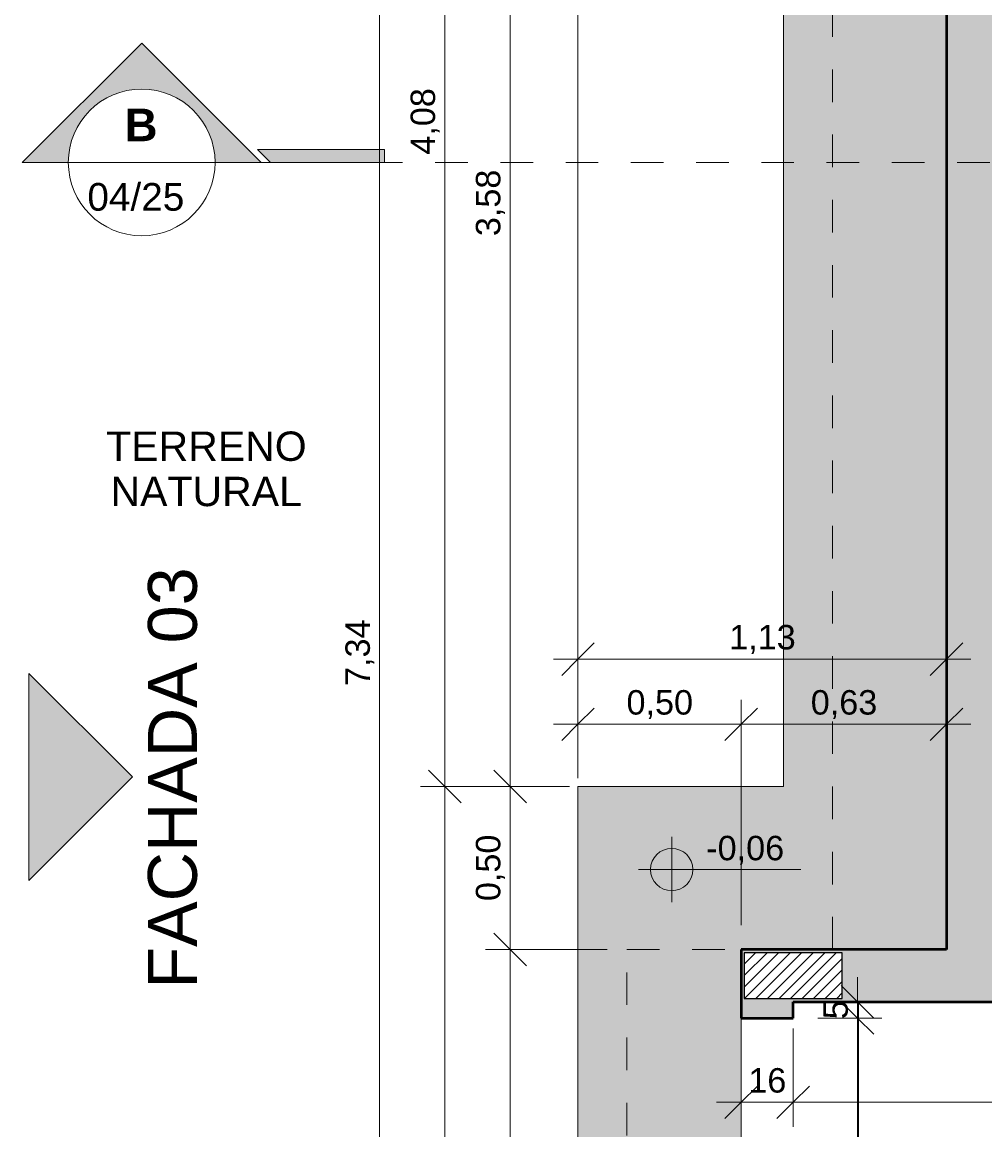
# Model space of a CAD drawing. Header units: metres. Extents: x -10.5 to 2.8, y -19.7 to -9.5.
# Tile 11 of 32: x -10.5 to -7.6, y -15.9 to -12.5. Entities that reach past the tile are written whole.
import ezdxf

# ---------------------------------------------------------------- set-up
doc = ezdxf.new("R2010")
doc.units = ezdxf.units.M
doc.linetypes.add('Projeção', pattern=[0.003969, 0.002381, -0.001587])
doc.linetypes.add('Traço ponto', pattern=[0.015875, 0.00635, -0.004763, 0, -0.004763])
for name, color, linetype, lineweight in [('A-ANNO-DIMS', 7, 'Continuous', 9), ('A-ANNO-DIMS-50', 7, 'Continuous', 9), ('A-DETL-GENF', 7, 'Continuous', 5), ('A-FLOR', 7, 'Continuous', 5), ('A-FLOR-OVHD', 7, 'Projeção', 5), ('A-FLOR-PATT', 7, 'Continuous', 5), ('A-WALL-PATT', 7, 'Continuous', 5), ('G-ANNO-DIMS', 7, 'Continuous', 9), ('G-ANNO-SYMB', 7, 'Continuous', 9), ('G-ANNO-TEXT', 7, 'Continuous', 9), ('I-WALL', 7, 'Continuous', 5)]:
    doc.layers.add(name, color=color, linetype=linetype, lineweight=lineweight)
doc.layers.add('A-DETL', color=7, linetype='Continuous', lineweight=5, true_color=0x00a600)
doc.styles.add('Arial', font='arial.ttf', dxfattribs={"height": 0.15})
doc.styles.add('Arial_1', font='arial.ttf', dxfattribs={"height": 0.085})
doc.styles.add('Arial_3', font='arial.ttf', dxfattribs={"height": 0.075})
doc.styles.add('Arial_5', font='arial.ttf', dxfattribs={"height": 0.09})
doc.styles.add('Arial_B', font='arialbd.ttf', dxfattribs={"height": 0.1})
doc.dimstyles.new('Com_linha__ref__contínua__-_Cor_Vermelha_Arial_1_5mm', dxfattribs={"dimscale": 0.3048, "dimtxt": 0.076519, "dimasz": 0.328084, "dimexe": 0.246063, "dimexo": 0.246063, "dimgap": 0.024606, "dimtad": 1, "dimrnd": 0.01, "dimzin": 0, "dimdsep": 46, "dimtxsty": 'Arial_3', "dimblk1": 'OBLIQUE', "dimblk2": 'OBLIQUE', "dimsah": 1, "dimcen": 0.09, "dimdle": 0.246063, "dimazin": 0, "dimtfac": 1, "dimtdec": 4, "dimtix": 1, "dimtmove": 0, "dimatfit": 3, "dimfxl": 1, "dimtvp": 1, "dimtolj": 1, "dimtzin": 0, "dimarcsym": 2})
doc.dimstyles.new('Com_linha__ref__contínua__-_Cor_Vermelha_Arial_1_5mm_1', dxfattribs={"dimscale": 0.3048, "dimtxt": 0.076519, "dimasz": 0.328084, "dimexe": 0.246063, "dimexo": 0.246063, "dimgap": 0.024606, "dimtad": 1, "dimrnd": 0.01, "dimzin": 0, "dimdsep": 46, "dimtxsty": 'Arial_3', "dimblk1": 'OBLIQUE', "dimblk2": 'OBLIQUE', "dimsah": 1, "dimcen": 0.09, "dimdle": 0.246063, "dimazin": 0, "dimtfac": 1, "dimtdec": 4, "dimtix": 1, "dimtmove": 2, "dimatfit": 3, "dimfxl": 1, "dimtvp": 1, "dimtolj": 1, "dimtzin": 0, "dimarcsym": 2})
doc.dimstyles.new('Com_linha__ref__contínua__-_Cor_Vermelha_Arial_1_5mm_2', dxfattribs={"dimscale": 0.3048, "dimtxt": 0.076519, "dimasz": 0.328084, "dimexe": 0.246063, "dimexo": 0.246063, "dimgap": 0.024606, "dimtad": 1, "dimdec": 1, "dimlfac": 100, "dimrnd": 0.1, "dimdsep": 46, "dimtxsty": 'Arial_3', "dimblk1": 'OBLIQUE', "dimblk2": 'OBLIQUE', "dimsah": 1, "dimcen": 0.09, "dimdle": 0.246063, "dimazin": 0, "dimtfac": 1, "dimtdec": 4, "dimtix": 1, "dimtmove": 0, "dimatfit": 3, "dimfxl": 1, "dimtvp": 1, "dimtolj": 1, "dimtzin": 0, "dimarcsym": 2})

# ---------------------------------------------------------------- blocks, each defined once
blk = doc.blocks.new('Elevação - Seta preenchida e nome da vista-2600370-NIVEL TERREO')
at = {"layer": 'G-ANNO-SYMB'}
blk.add_hatch(color=256, dxfattribs=at).paths.add_polyline_path([(0.00635, 0), (-0.00635, 0), (0, 0.00635)])
for p, q in [((0, 0.00635), (-0.00635, 0)), ((0.00635, 0), (0, 0.00635)), ((-0.00635, 0), (0.00635, 0))]:
    blk.add_line(p, q, dxfattribs=at)
blk = doc.blocks.new('Corte - Extremidade superior do corte - Preenchido-319564-NIVEL TERREO')
at = {"layer": 'G-ANNO-SYMB'}
h = blk.add_hatch(color=256, dxfattribs=at)
edge = h.paths.add_edge_path()
edge.add_line((0.001328, 0), (-0.0015, 0))
edge.add_arc((-0.006, 0), 0.0045, 0, 180)
edge.add_line((-0.0105, 0), (-0.013328, 0))
edge.add_line((-0.013328, 0), (-0.006, 0.007328))
edge.add_line((-0.006, 0.007328), (0.001328, 0))
blk.add_hatch(color=256, dxfattribs=at).paths.add_polyline_path([(0.008894, 0), (0.001894, 0), (0.001094, 0.0008), (0.008894, 0.0008)])
at = {"layer": 'G-ANNO-SYMB', "lineweight": 18}
for p, q in [((-0.006, 0.007328), (-0.013328, 0)), ((-0.006, 0.007328), (-0.013328, 0)), ((-0.006, 0.007328), (0.001328, 0)), ((0.001328, 0), (-0.006, 0.007328)), ((0.008894, 0.0008), (0.001094, 0.0008)), ((0.001094, 0.0008), (0.001894, 0)), ((0.008894, 0), (0.008894, 0.0008)), ((-0.0015, 0), (0.001328, 0)), ((-0.0105, 0), (-0.013328, 0)), ((-0.013328, 0), (-0.0105, 0)), ((-0.0015, 0), (0.001328, 0)), ((0.001894, 0), (0.008894, 0))]:
    blk.add_line(p, q, dxfattribs=at)
for start, end in [(360, 180), (0, 180), (180, 360)]:
    blk.add_arc((-0.006, 0), 0.0045, start, end, dxfattribs=at)
blk = doc.blocks.new('Elevações de ponto - Cota de elevação - planta-402364-NIVEL TERREO')
at = {"layer": 'G-ANNO-DIMS'}
h = blk.add_hatch(color=256, dxfattribs=at)
edge = h.paths.add_edge_path()
edge.add_line((-0.002, 0.0013), (-0.002, 0))
edge.add_line((-0.002, 0), (-0.0033, 0))
edge.add_arc((-0.002, 0), 0.0013, 90, 180, ccw=False)
h = blk.add_hatch(color=256, dxfattribs=at)
edge = h.paths.add_edge_path()
edge.add_arc((-0.002, 0), 0.0013, -90, 0, ccw=False)
edge.add_line((-0.002, -0.0013), (-0.002, 0))
edge.add_line((-0.002, 0), (-0.0007, 0))
for p, q in [((-0.002, -0.002), (-0.002, 0.002)), ((-0.002, 0.0013), (-0.002, 0)), ((-0.00403, 0), (0.005929, 0)), ((-0.002, 0), (-0.0033, 0)), ((-0.002, -0.0013), (-0.002, 0)), ((-0.002, 0), (-0.0007, 0))]:
    blk.add_line(p, q, dxfattribs=at)
blk.add_circle((-0.002, 0), 0.0013, dxfattribs=at)
for start, end in [(360, 90), (180, 270)]:
    blk.add_arc((-0.002, 0), 0.0013, start, end, dxfattribs=at)
blk = doc.blocks.new('DIMBLOCK1-NIVEL TERREO')
at = {"layer": 'A-ANNO-DIMS-50', "color": 242, "true_color": 0xbd2b2e, "transparency": 16777216}
for p, q in [((-7.9765, -15.525), (-8.0265, -15.475)), ((-7.9765, -15.525), (-8.0986, -15.525)), ((-7.9765, -17.35), (-7.9765, -15.525)), ((-7.9765, -15.525), (-7.9265, -15.575)), ((-7.9765, -15.525), (-7.9015, -15.525)), ((-7.9765, -17.275), (-8.0265, -17.225)), ((-7.9765, -17.275), (-8.2166, -17.275)), ((-7.9765, -17.275), (-7.9265, -17.325)), ((-7.9765, -17.275), (-7.9015, -17.275))]:
    blk.add_line(p, q, dxfattribs=at)
at = {"layer": 'A-ANNO-DIMS-50', "color": 0, "transparency": 16777216, "insert": (-8.0813, -16.5013), "char_height": 0.075, "width": 0.242979, "attachment_point": 1, "rotation": 90, "line_spacing_factor": 0.941778, "style": 'Arial_3'}
blk.add_mtext('1,75', dxfattribs=at)
blk = doc.blocks.new('_Oblique')
at = {"color": 0, "linetype": 'ByBlock', "lineweight": -2}
blk.add_line((-0.5, -0.5), (0.5, 0.5), dxfattribs=at)
blk = doc.blocks.new('DIMBLOCK33-NIVEL TERREO')
at = {"layer": 'A-ANNO-DIMS-50', "color": 242, "true_color": 0xbd2b2e, "transparency": 16777216}
for p, q in [((-8.8336, -14.624), (-8.8336, -14.549)), ((-8.8336, -14.624), (-8.7836, -14.574)), ((-8.3336, -14.624), (-8.3336, -14.549)), ((-8.3336, -14.624), (-8.2836, -14.574)), ((-8.9086, -14.624), (-8.3336, -14.624)), ((-8.8336, -14.624), (-8.8836, -14.674)), ((-8.8336, -14.624), (-8.8336, -14.7889)), ((-8.3336, -14.624), (-8.3836, -14.674)), ((-8.3336, -14.624), (-8.3336, -15.24))]:
    blk.add_line(p, q, dxfattribs=at)
at = {"layer": 'A-ANNO-DIMS-50', "color": 0, "transparency": 16777216, "insert": (-8.6848, -14.5191), "char_height": 0.075, "width": 0.242979, "attachment_point": 1, "line_spacing_factor": 0.941778, "style": 'Arial_3'}
blk.add_mtext('0,50', dxfattribs=at)
blk = doc.blocks.new('DIMBLOCK34-NIVEL TERREO')
at = {"layer": 'A-ANNO-DIMS-50', "color": 242, "true_color": 0xbd2b2e, "transparency": 16777216}
for p, q in [((-8.3336, -14.624), (-8.3336, -14.549)), ((-8.3336, -14.624), (-8.2836, -14.574)), ((-7.7037, -14.624), (-7.7037, -14.549)), ((-7.7037, -14.624), (-7.6537, -14.574)), ((-8.3336, -14.624), (-8.3836, -14.674)), ((-8.3336, -14.624), (-7.6287, -14.624)), ((-8.3336, -14.624), (-8.3336, -15.24)), ((-7.7037, -14.624), (-7.7537, -14.674)), ((-7.7037, -14.624), (-7.7037, -14.6283))]:
    blk.add_line(p, q, dxfattribs=at)
at = {"layer": 'A-ANNO-DIMS-50', "color": 0, "transparency": 16777216, "insert": (-8.1199, -14.5191), "char_height": 0.075, "width": 0.242979, "attachment_point": 1, "line_spacing_factor": 0.941778, "style": 'Arial_3'}
blk.add_mtext('0,63', dxfattribs=at)
blk = doc.blocks.new('DIMBLOCK35-NIVEL TERREO')
at = {"layer": 'A-ANNO-DIMS-50', "color": 242, "true_color": 0xbd2b2e, "transparency": 16777216}
for p, q in [((-8.8336, -14.424), (-8.8336, -14.349)), ((-8.8336, -14.424), (-8.7836, -14.374)), ((-7.7037, -14.424), (-7.7037, -14.349)), ((-7.7037, -14.424), (-7.6537, -14.374)), ((-8.9086, -14.424), (-7.6287, -14.424)), ((-8.8336, -14.424), (-8.8836, -14.474)), ((-8.8336, -14.424), (-8.8336, -14.74)), ((-7.7037, -14.424), (-7.7537, -14.474)), ((-7.7037, -14.424), (-7.7037, -14.4283))]:
    blk.add_line(p, q, dxfattribs=at)
at = {"layer": 'A-ANNO-DIMS-50', "color": 0, "transparency": 16777216, "insert": (-8.3699, -14.3191), "char_height": 0.075, "width": 0.242979, "attachment_point": 1, "line_spacing_factor": 0.941778, "style": 'Arial_3'}
blk.add_mtext('1,13', dxfattribs=at)
blk = doc.blocks.new('DIMBLOCK36-NIVEL TERREO')
at = {"layer": 'A-ANNO-DIMS-50', "color": 242, "true_color": 0xbd2b2e, "transparency": 16777216}
for p, q in [((-9.0418, -15.315), (-9.0918, -15.265)), ((-9.0418, -15.315), (-9.1168, -15.315)), ((-9.0418, -18.15), (-9.0418, -15.315)), ((-9.0418, -15.315), (-8.9918, -15.365)), ((-9.0418, -15.315), (-8.7442, -15.315)), ((-9.0418, -18.075), (-9.0918, -18.025)), ((-9.0418, -18.075), (-9.1168, -18.075)), ((-9.0418, -18.075), (-8.9918, -18.125)), ((-9.0418, -18.075), (-8.9086, -18.075))]:
    blk.add_line(p, q, dxfattribs=at)
at = {"layer": 'A-ANNO-DIMS-50', "color": 0, "transparency": 16777216, "insert": (-9.1467, -16.7963), "char_height": 0.075, "width": 0.242979, "attachment_point": 1, "rotation": 90, "line_spacing_factor": 0.941778, "style": 'Arial_3'}
blk.add_mtext('2,76', dxfattribs=at)
blk = doc.blocks.new('DIMBLOCK37-NIVEL TERREO')
at = {"layer": 'A-ANNO-DIMS-50', "color": 242, "true_color": 0xbd2b2e, "transparency": 16777216}
for p, q in [((-9.0418, -15.315), (-9.0418, -14.74)), ((-9.0418, -14.815), (-9.0918, -14.765)), ((-9.0418, -14.815), (-9.1168, -14.815)), ((-9.0418, -14.815), (-8.9918, -14.865)), ((-9.0418, -14.815), (-8.9086, -14.815)), ((-9.0418, -15.315), (-9.0918, -15.265)), ((-9.0418, -15.315), (-9.1168, -15.315)), ((-9.0418, -15.315), (-8.9918, -15.365)), ((-9.0418, -15.315), (-8.7442, -15.315))]:
    blk.add_line(p, q, dxfattribs=at)
at = {"layer": 'A-ANNO-DIMS-50', "color": 0, "transparency": 16777216, "insert": (-9.1467, -15.1663), "char_height": 0.075, "width": 0.242979, "attachment_point": 1, "rotation": 90, "line_spacing_factor": 0.941778, "style": 'Arial_3'}
blk.add_mtext('0,50', dxfattribs=at)
blk = doc.blocks.new('DIMBLOCK40-NIVEL TERREO')
at = {"layer": 'A-ANNO-DIMS-50', "color": 242, "true_color": 0xbd2b2e, "transparency": 16777216}
for p, q in [((-9.0418, -11.235), (-9.0918, -11.185)), ((-9.0418, -11.235), (-9.1168, -11.235)), ((-9.0418, -11.235), (-9.0418, -14.89)), ((-9.0418, -11.235), (-8.9918, -11.285)), ((-9.0418, -11.235), (-7.7787, -11.235)), ((-9.0418, -14.815), (-9.0918, -14.765)), ((-9.0418, -14.815), (-9.1168, -14.815)), ((-9.0418, -14.815), (-8.9918, -14.865)), ((-9.0418, -14.815), (-8.9086, -14.815))]:
    blk.add_line(p, q, dxfattribs=at)
at = {"layer": 'A-ANNO-DIMS-50', "color": 0, "transparency": 16777216, "insert": (-9.1467, -13.1263), "char_height": 0.075, "width": 0.242979, "attachment_point": 1, "rotation": 90, "line_spacing_factor": 0.941778, "style": 'Arial_3'}
blk.add_mtext('3,58', dxfattribs=at)
blk = doc.blocks.new('DIMBLOCK41-NIVEL TERREO')
at = {"layer": 'A-ANNO-DIMS-50', "color": 242, "true_color": 0xbd2b2e, "transparency": 16777216}
for p, q in [((-9.2418, -10.66), (-9.2418, -14.815)), ((-9.2418, -10.735), (-9.2918, -10.685)), ((-9.2418, -10.735), (-9.3168, -10.735)), ((-9.2418, -10.735), (-9.1918, -10.785)), ((-9.2418, -10.735), (-8.2787, -10.735)), ((-9.2418, -14.815), (-9.2918, -14.765)), ((-9.2418, -14.815), (-9.3168, -14.815)), ((-9.2418, -14.815), (-9.1918, -14.865)), ((-9.2418, -14.815), (-8.8597, -14.815))]:
    blk.add_line(p, q, dxfattribs=at)
at = {"layer": 'A-ANNO-DIMS-50', "color": 0, "transparency": 16777216, "insert": (-9.3467, -12.8763), "char_height": 0.075, "width": 0.242979, "attachment_point": 1, "rotation": 90, "line_spacing_factor": 0.941778, "style": 'Arial_3'}
blk.add_mtext('4,08', dxfattribs=at)
blk = doc.blocks.new('DIMBLOCK42-NIVEL TERREO')
at = {"layer": 'A-ANNO-DIMS-50', "color": 242, "true_color": 0xbd2b2e, "transparency": 16777216}
for p, q in [((-9.2418, -14.815), (-9.2918, -14.765)), ((-9.2418, -14.815), (-9.3168, -14.815)), ((-9.2418, -14.815), (-9.2418, -18.15)), ((-9.2418, -14.815), (-9.1918, -14.865)), ((-9.2418, -14.815), (-8.8597, -14.815)), ((-9.2418, -18.075), (-9.2918, -18.025)), ((-9.2418, -18.075), (-9.3168, -18.075)), ((-9.2418, -18.075), (-9.1918, -18.125)), ((-9.2418, -18.075), (-8.9086, -18.075))]:
    blk.add_line(p, q, dxfattribs=at)
at = {"layer": 'A-ANNO-DIMS-50', "color": 0, "transparency": 16777216, "insert": (-9.3467, -16.5463), "char_height": 0.075, "width": 0.242979, "attachment_point": 1, "rotation": 90, "line_spacing_factor": 0.941778, "style": 'Arial_3'}
blk.add_mtext('3,26', dxfattribs=at)
blk = doc.blocks.new('DIMBLOCK43-NIVEL TERREO')
at = {"layer": 'A-ANNO-DIMS-50', "color": 242, "true_color": 0xbd2b2e, "transparency": 16777216}
for p, q in [((-9.4418, -18.15), (-9.4418, -10.66)), ((-9.4418, -10.735), (-9.4918, -10.685)), ((-9.4418, -10.735), (-9.5168, -10.735)), ((-9.4418, -10.735), (-9.3918, -10.785)), ((-9.4418, -10.735), (-8.2787, -10.735)), ((-9.4418, -18.075), (-9.4918, -18.025)), ((-9.4418, -18.075), (-9.5168, -18.075)), ((-9.4418, -18.075), (-9.3918, -18.125)), ((-9.4418, -18.075), (-8.9086, -18.075))]:
    blk.add_line(p, q, dxfattribs=at)
at = {"layer": 'A-ANNO-DIMS-50', "color": 0, "transparency": 16777216, "insert": (-9.5467, -14.5063), "char_height": 0.075, "width": 0.242979, "attachment_point": 1, "rotation": 90, "line_spacing_factor": 0.941778, "style": 'Arial_3'}
blk.add_mtext('7,34', dxfattribs=at)
blk = doc.blocks.new('DIMBLOCK59-NIVEL TERREO')
at = {"layer": 'A-ANNO-DIMS-50', "color": 242, "true_color": 0xbd2b2e, "transparency": 16777216}
for p, q in [((-8.8336, -10.3609), (-8.8336, -10.2859)), ((-8.2037, -10.3609), (-8.2037, -10.2859)), ((-8.8336, -10.3609), (-8.7836, -10.3109)), ((-8.2037, -10.3609), (-8.1537, -10.3109)), ((-8.9086, -10.3609), (-8.1287, -10.3609)), ((-8.8336, -10.3609), (-8.8836, -10.4109)), ((-8.8336, -10.3609), (-8.8336, -14.74)), ((-8.2037, -10.3609), (-8.2537, -10.4109)), ((-8.2037, -10.3609), (-8.2037, -10.66))]:
    blk.add_line(p, q, dxfattribs=at)
at = {"layer": 'A-ANNO-DIMS-50', "color": 0, "transparency": 16777216, "insert": (-8.6199, -10.256), "char_height": 0.075, "width": 0.242979, "attachment_point": 1, "line_spacing_factor": 0.941778, "style": 'Arial_3'}
blk.add_mtext('0,63', dxfattribs=at)
blk = doc.blocks.new('DIMBLOCK60-NIVEL TERREO')
at = {"layer": 'A-ANNO-DIMS-50', "color": 242, "true_color": 0xbd2b2e, "transparency": 16777216}
for p, q in [((-8.8336, -10.1609), (-8.8336, -10.0859)), ((1.0064, -10.1609), (1.0064, -10.0859)), ((-8.8336, -10.1609), (-8.7836, -10.1109)), ((1.0064, -10.1609), (1.0564, -10.1109)), ((-8.9086, -10.1609), (1.0814, -10.1609)), ((-8.8336, -10.1609), (-8.8836, -10.2109)), ((-8.8336, -10.1609), (-8.8336, -14.74)), ((1.0064, -10.1609), (0.9564, -10.2109)), ((1.0064, -10.1609), (1.0064, -13.63))]:
    blk.add_line(p, q, dxfattribs=at)
at = {"layer": 'A-ANNO-DIMS-50', "color": 0, "transparency": 16777216, "insert": (-3.8876, -10.056), "char_height": 0.075, "width": 0.242979, "attachment_point": 1, "line_spacing_factor": 0.941778, "style": 'Arial_3'}
blk.add_mtext('9,84', dxfattribs=at)
blk = doc.blocks.new('DIMBLOCK88-NIVEL TERREO')
at = {"layer": 'A-ANNO-DIMS-50', "color": 242, "true_color": 0xbd2b2e, "transparency": 16777216}
for p, q in [((-7.9765, -15.475), (-8.0265, -15.425)), ((-7.9765, -15.6), (-7.9765, -15.4)), ((-7.9765, -15.475), (-8.0515, -15.475)), ((-7.9765, -15.525), (-8.0265, -15.475)), ((-7.9765, -15.475), (-7.9265, -15.525)), ((-7.9765, -15.475), (-7.9722, -15.475)), ((-7.9765, -15.525), (-8.0986, -15.525)), ((-7.9765, -15.525), (-7.9265, -15.575)), ((-7.9765, -15.525), (-7.9015, -15.525))]:
    blk.add_line(p, q, dxfattribs=at)
at = {"layer": 'A-ANNO-DIMS-50', "color": 0, "transparency": 16777216, "insert": (-8.0813, -15.5289), "char_height": 0.075, "width": 0.069221, "attachment_point": 1, "rotation": 90, "line_spacing_factor": 0.941778, "style": 'Arial_3'}
blk.add_mtext('5', dxfattribs=at)
blk = doc.blocks.new('DIMBLOCK89-NIVEL TERREO')
at = {"layer": 'A-ANNO-DIMS-50', "color": 242, "true_color": 0xbd2b2e, "transparency": 16777216}
for p, q in [((-8.3336, -15.7837), (-8.3336, -15.557)), ((-8.1736, -15.7837), (-8.1736, -15.557)), ((-8.3336, -15.7837), (-8.2836, -15.7337)), ((-8.1736, -15.7837), (-8.1236, -15.7337)), ((-8.4086, -15.7837), (-8.1736, -15.7837)), ((-8.3336, -15.7837), (-8.3836, -15.8337)), ((-8.3336, -15.7837), (-8.3336, -15.8587)), ((-8.1736, -15.7837), (-8.2236, -15.8337)), ((-8.1736, -15.7837), (-8.1736, -15.8587))]:
    blk.add_line(p, q, dxfattribs=at)
at = {"layer": 'A-ANNO-DIMS-50', "color": 0, "transparency": 16777216, "insert": (-8.3113, -15.6788), "char_height": 0.075, "width": 0.138441, "attachment_point": 1, "line_spacing_factor": 0.941778, "style": 'Arial_3'}
blk.add_mtext('16', dxfattribs=at)
blk = doc.blocks.new('DIMBLOCK90-NIVEL TERREO')
at = {"layer": 'A-ANNO-DIMS-50', "color": 242, "true_color": 0xbd2b2e, "transparency": 16777216}
for p, q in [((-8.1736, -15.7837), (-8.1736, -15.557)), ((-8.1736, -15.7837), (-8.1236, -15.7337)), ((-6.1736, -15.7837), (-6.1736, -15.7087)), ((-6.1736, -15.7837), (-6.1236, -15.7337)), ((-8.1736, -15.7837), (-8.2236, -15.8337)), ((-8.1736, -15.7837), (-6.0986, -15.7837)), ((-8.1736, -15.7837), (-8.1736, -15.8587)), ((-6.1736, -15.7837), (-6.2236, -15.8337)), ((-6.1736, -15.7837), (-6.1736, -15.788))]:
    blk.add_line(p, q, dxfattribs=at)
at = {"layer": 'A-ANNO-DIMS-50', "color": 0, "transparency": 16777216, "insert": (-7.2601, -15.6788), "char_height": 0.075, "width": 0.207662, "attachment_point": 1, "line_spacing_factor": 0.941778, "style": 'Arial_3'}
blk.add_mtext('200', dxfattribs=at)

msp = doc.modelspace()

# ---------------------------------------------------------------- hatches: boundary and pattern name
at = {"layer": 'A-DETL-GENF', "true_color": 0x464646}
h = msp.add_hatch(dxfattribs=at)
h.set_pattern_fill('FP_8', color=49, style=0, pattern_type=2)
h.set_pattern_definition([(45, (0, 0), (-0.01767767, 0.01767767), [])])
h.paths.add_polyline_path([(-3.3031, -18.225), (-3.0637, -18.225), (-3.0637, -18.085), (-3.3637, -18.085), (-3.3637, -18.225), (-3.3132, -18.225)])
h.paths.add_polyline_path([(0.4964, -18.225), (0.4964, -18.085), (0.1964, -18.085), (0.1964, -18.225)])
h.paths.add_polyline_path([(-8.3236, -18.225), (-8.0236, -18.225), (-8.0236, -18.085), (-8.3236, -18.085)])
h.paths.add_polyline_path([(-6.3237, -18.225), (-6.0237, -18.225), (-6.0237, -18.085), (-6.3237, -18.085), (-6.3237, -18.2173)])
h.paths.add_polyline_path([(0.4964, -15.625), (0.4964, -15.325), (0.3564, -15.325), (0.3564, -15.625), (0.3807, -15.625)])
h.paths.add_polyline_path([(-3.3737, -15.465), (-3.0737, -15.465), (-3.0737, -15.325), (-3.3737, -15.325)])
h.paths.add_polyline_path([(-0.8236, -15.465), (-0.6736, -15.465), (-0.6736, -15.325), (-0.9736, -15.325), (-0.9736, -15.465), (-0.8986, -15.465)])
h.paths.add_polyline_path([(-5.2937, -15.465), (-4.9937, -15.4649), (-4.9937, -15.325), (-5.2937, -15.325), (-5.2937, -15.3426)])
h.paths.add_polyline_path([(-6.0237, -15.465), (-6.0237, -15.325), (-6.3237, -15.325), (-6.3237, -15.465), (-6.1703, -15.465)])
h.paths.add_polyline_path([(-8.3236, -15.465), (-8.0236, -15.465), (-8.0236, -15.325), (-8.3236, -15.325)])
h.paths.add_polyline_path([(0.4964, -14.515), (0.4964, -14.215), (0.3564, -14.215), (0.3564, -14.515), (0.4664, -14.515)])
h.paths.add_polyline_path([(-3.2337, -14.2649), (-3.2337, -13.9649), (-3.3737, -13.9649), (-3.3737, -14.2649), (-3.3635, -14.2649)])
h.paths.add_polyline_path([(-5.0636, -14.2649), (-4.9937, -14.2649), (-4.9937, -13.9649), (-5.1337, -13.9649), (-5.1337, -14.2649), (-5.0795, -14.2649)])
h.paths.add_polyline_path([(-0.8136, -11.545), (-0.6736, -11.545), (-0.6736, -11.245), (-0.8136, -11.245), (-0.8136, -11.385)])
h.paths.add_polyline_path([(-3.2337, -11.545), (-3.2337, -11.245), (-3.3737, -11.245), (-3.3737, -11.545)])
h.paths.add_polyline_path([(-7.3937, -11.385), (-7.3937, -11.245), (-7.6937, -11.245), (-7.6936, -11.385), (-7.5156, -11.385)])
h.paths.add_polyline_path([(-5.0636, -11.3849), (-4.8337, -11.3849), (-4.8337, -11.2449), (-5.1337, -11.245), (-5.1337, -11.3849)])
at = {"layer": 'A-DETL-GENF', "true_color": 0x808080}
h = msp.add_hatch(color=8, dxfattribs=at)
h.paths.add_polyline_path([(-6.1736, -18.235), (-5.9136, -18.235), (-5.9136, -18.075), (-6.0136, -18.075), (-6.0136, -17.995), (-6.1736, -17.995), (-6.1736, -18.075), (-6.2336, -18.075), (-6.2336, -18.085), (-6.0237, -18.085), (-6.0237, -18.225), (-6.2336, -18.225), (-6.2336, -18.235)])
h.paths.add_polyline_path([(-3.051, -18.235), (-2.8823, -18.235), (-2.8823, -18.075), (-3.3197, -18.075), (-3.3197, -18.085), (-3.0637, -18.085), (-3.0637, -18.225), (-3.3197, -18.225), (-3.3197, -18.235), (-3.0537, -18.235)])
h.paths.add_polyline_path([(-7.6237, -15.475), (-7.5137, -15.475), (-7.5137, -15.315), (-7.5437, -15.315), (-7.5437, -15.285), (-7.7037, -15.285), (-7.7037, -15.315), (-7.7287, -15.315), (-7.7287, -15.475), (-7.6936, -15.475)])
h.paths.add_polyline_path([(-4.9836, -14.365), (-4.9836, -14.275), (-4.9336, -14.275), (-4.9336, -14.115), (-4.9836, -14.115), (-4.9836, -14.005), (-4.9937, -14.005), (-4.9937, -14.2649), (-5.1337, -14.2649), (-5.1337, -14.005), (-5.1436, -14.005), (-5.1436, -14.365), (-5.0636, -14.365)])
h.paths.add_polyline_path([(-3.2237, -11.46), (-3.2237, -11.395), (-3.1205, -11.395), (-3.1205, -11.235), (-3.5627, -11.235), (-3.5627, -11.395), (-3.3737, -11.395), (-3.3737, -11.245), (-3.2337, -11.245), (-3.2337, -11.46), (-3.2275, -11.46)])
at = {"layer": 'A-FLOR-PATT', "true_color": 0xd8d8d8}
h = msp.add_hatch(color=254, dxfattribs=at)
h.paths.add_polyline_path([(0.5264, -18.075), (1.0064, -18.075), (1.0064, -13.705), (0.5064, -13.705), (0.5064, -16.075), (0.5264, -16.075), (0.5264, -16.175), (0.5464, -16.175), (0.5464, -17.375), (0.5264, -17.375), (0.5264, -17.475), (0.5064, -17.475), (0.5064, -18.075)])
h.paths.add_polyline_path([(-8.452, -17.761), (-8.452, -17.761), (-8.4512, -17.7607)])
h.paths.add_polyline_path([(-8.8336, -18.075), (-8.3336, -18.075), (-8.3336, -17.7839), (-8.3346, -17.7849), (-8.354, -17.7852), (-8.3544, -17.7856), (-8.3924, -17.7859), (-8.3933, -17.7908), (-8.3955, -17.7927), (-8.3997, -17.7933), (-8.4029, -17.7943), (-8.4057, -17.7959), (-8.4096, -17.7984), (-8.4125, -17.7982), (-8.4156, -17.7959), (-8.4189, -17.7942), (-8.422, -17.7933), (-8.4264, -17.7923), (-8.4283, -17.7901), (-8.4288, -17.787), (-8.4294, -17.7856), (-8.4394, -17.7851), (-8.4416, -17.7854), (-8.4447, -17.7875), (-8.4479, -17.7885), (-8.453, -17.7889), (-8.4571, -17.7879), (-8.4624, -17.7837), (-8.4646, -17.7794), (-8.4653, -17.775), (-8.4637, -17.7684), (-8.462, -17.7657), (-8.4585, -17.7628), (-8.4544, -17.7615), (-8.4499, -17.7611), (-8.4447, -17.7624), (-8.4396, -17.765), (-8.4289, -17.7637), (-8.428, -17.7592), (-8.4258, -17.7573), (-8.4222, -17.7567), (-8.4184, -17.7556), (-8.4156, -17.7541), (-8.4117, -17.7516), (-8.4088, -17.7518), (-8.4053, -17.7543), (-8.4024, -17.7558), (-8.3992, -17.7567), (-8.3949, -17.7577), (-8.393, -17.7599), (-8.3924, -17.7637), (-8.3923, -17.7644), (-8.354, -17.7648), (-8.354, -17.7651), (-8.3346, -17.7651), (-8.3336, -17.7661), (-8.3336, -15.315), (-7.7037, -15.315), (-7.7037, -11.235), (-7.1936, -11.235), (-7.1936, -11.215), (-7.0936, -11.215), (-7.0936, -11.195), (-5.5936, -11.195), (-5.5936, -11.215), (-5.4936, -11.215), (-5.4936, -11.235), (-4.6836, -11.235), (-4.6836, -11.215), (-4.5836, -11.215), (-4.5836, -11.195), (-3.7836, -11.195), (-3.7836, -11.215), (-3.6836, -11.215), (-3.6836, -11.235), (-2.8736, -11.235), (-2.8736, -11.215), (-2.7736, -11.215), (-2.7736, -11.195), (-1.2736, -11.195), (-1.2736, -11.215), (-1.1736, -11.215), (-1.1736, -11.235), (-0.6636, -11.235), (-0.6636, -12.425), (-0.1636, -12.425), (-0.1636, -10.735), (-8.2037, -10.735), (-8.2037, -14.815), (-8.8336, -14.815), (-8.8336, -17.8038)])
at = {"layer": 'A-FLOR-PATT', "true_color": 0x787878}
h = msp.add_hatch(dxfattribs=at)
h.set_pattern_fill('FP_1', color=8, style=0, pattern_type=2)
h.set_pattern_definition([(0, (-2.574, -15.475), (0, 0.6), []), (90, (-2.574, -15.475), (-0.6, 4e-17), [])])
h.paths.add_polyline_path([(-8.1736, -18.075), (-7.6486, -18.075), (-7.6486, -18.065), (-7.6339, -18.065), (-7.6339, -18.0023), (-7.6382, -17.9978), (-7.6402, -17.9934), (-7.6406, -17.9898), (-7.6402, -17.9578), (-7.6382, -17.9533), (-7.6349, -17.9496), (-7.6306, -17.947), (-7.6256, -17.9457), (-7.6204, -17.9459), (-7.6155, -17.9475), (-7.6113, -17.9504), (-7.6084, -17.9544), (-7.6074, -17.9566), (-7.6066, -17.9614), (-7.6066, -17.9898), (-7.6074, -17.9946), (-7.6097, -17.9989), (-7.6133, -18.0024), (-7.6133, -18.065), (-7.5986, -18.065), (-7.5986, -18.075), (-7.4236, -18.075), (-7.4236, -17.7504), (-7.4219, -17.7059), (-7.4174, -17.6616), (-7.4122, -17.6426), (-7.4024, -17.6255), (-7.3885, -17.6115), (-7.3694, -17.5999), (-7.3483, -17.5928), (-7.2363, -17.5795), (-7.1236, -17.575), (-7.0109, -17.5795), (-6.8989, -17.5928), (-6.8778, -17.5999), (-6.8587, -17.6115), (-6.8448, -17.6255), (-6.835, -17.6426), (-6.8298, -17.6616), (-6.8252, -17.7059), (-6.8237, -17.7477), (-6.8237, -17.425), (-6.2136, -17.425), (-6.2136, -16.675), (-6.1736, -16.675), (-6.1736, -15.475), (-8.1736, -15.475), (-8.1736, -15.525), (-8.3336, -15.525), (-8.3336, -17.275), (-8.1736, -17.275), (-8.1736, -17.8038)])
at = {"layer": 'A-WALL-PATT', "true_color": 0x808080}
for points in [[(-7.6231, -15.285), (-7.5437, -15.285), (-7.5437, -11.395), (-7.7037, -11.395), (-7.7037, -15.285), (-7.6243, -15.285)], [(-8.1736, -15.475), (-7.7287, -15.475), (-7.7287, -15.315), (-8.1736, -15.315), (-8.1736, -15.325), (-8.0236, -15.325), (-8.0236, -15.465), (-8.1736, -15.465)]]:
    msp.add_hatch(color=8, dxfattribs=at).paths.add_polyline_path(points)
h = msp.add_hatch(color=8, dxfattribs=at)
h.paths.add_polyline_path([(-8.291, -18.075), (-8.1736, -18.075), (-8.1736, -17.275), (-8.3336, -17.275), (-8.3336, -18.075), (-8.3236, -18.075)])
h.paths.add_polyline_path([(-8.1736, -15.525), (-8.1736, -15.465), (-8.3236, -15.465), (-8.3236, -15.325), (-8.1736, -15.325), (-8.1736, -15.315), (-8.3336, -15.315), (-8.3336, -15.525), (-8.3204, -15.525)])

# ---------------------------------------------------------------- linework, layer by layer
at = {"layer": 'A-DETL', "color": 7, "lineweight": 50}
for p, q in [((-7.7037, -15.285), (-7.7037, -15.315)), ((-7.7037, -15.315), (-7.7287, -15.315)), ((-7.7287, -15.475), (-7.5137, -15.475))]:
    msp.add_line(p, q, dxfattribs=at)
at = {"layer": 'A-DETL', "color": 7, "lineweight": 25}
for p, q in [((-8.0236, -15.325), (-8.3236, -15.325)), ((-8.3236, -15.325), (-8.3236, -15.465)), ((-8.0236, -15.465), (-8.0236, -15.325)), ((-8.3236, -15.465), (-8.0236, -15.465))]:
    msp.add_line(p, q, dxfattribs=at)
at = {"layer": 'A-FLOR'}
for p, q in [((-8.2037, -10.735), (-8.2037, -14.815)), ((-8.8336, -14.815), (-8.8336, -18.075)), ((-8.2037, -14.815), (-8.8336, -14.815)), ((-8.3336, -15.525), (-8.3336, -17.275))]:
    msp.add_line(p, q, dxfattribs=at)
at = {"layer": 'A-FLOR-OVHD'}
for p, q in [((-8.0537, -15.315), (-8.0537, -11.395)), ((-8.6836, -18.085), (-8.6836, -15.315)), ((-8.6836, -15.315), (-8.3336, -15.315))]:
    msp.add_line(p, q, dxfattribs=at)
at = {"layer": 'G-ANNO-SYMB', "lineweight": 18}
msp.add_line((-10.3963, -12.9003), (-9.9463, -12.9003), dxfattribs=at)
at = {"layer": 'G-ANNO-SYMB', "linetype": 'Traço ponto', "lineweight": 18}
msp.add_line((-9.8713, -12.9003), (-7.528, -12.9003), dxfattribs=at)
at = {"layer": 'I-WALL', "lineweight": 50}
for p, q in [((-7.7037, -11.235), (-7.7037, -15.285)), ((-8.3336, -15.315), (-8.3336, -15.525)), ((-7.7287, -15.315), (-8.3336, -15.315)), ((-8.1736, -15.525), (-8.1736, -15.475)), ((-8.1736, -15.475), (-7.7287, -15.475)), ((-8.3336, -15.525), (-8.1736, -15.525))]:
    msp.add_line(p, q, dxfattribs=at)

# ---------------------------------------------------------------- block references
at = {"layer": 'G-ANNO-DIMS', "xscale": 49.99999999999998, "yscale": 49.99999999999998, "zscale": 49.99999999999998}
msp.add_blockref('Elevações de ponto - Cota de elevação - planta-402364-NIVEL TERREO', (-8.4463, -15.0695), dxfattribs=at)
at = {"layer": 'G-ANNO-SYMB', "lineweight": 18, "xscale": 49.99999999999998, "yscale": 49.99999999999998, "zscale": 49.99999999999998}
msp.add_blockref('Corte - Extremidade superior do corte - Preenchido-319564-NIVEL TERREO', (-9.8713, -12.9003), dxfattribs=at)
at = {"layer": 'G-ANNO-SYMB', "extrusion": (0, 0, -1), "xscale": 49.99999999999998, "yscale": 49.99999999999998, "zscale": 49.99999999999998, "rotation": 90.00000000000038}
msp.add_blockref('Elevação - Seta preenchida e nome da vista-2600370-NIVEL TERREO', (10.5171, -14.7853), dxfattribs=at)

# ---------------------------------------------------------------- texts
at = {"layer": 'G-ANNO-DIMS', "lineweight": 18, "insert": (-8.4403, -14.9661), "char_height": 0.075, "width": 0.285563, "attachment_point": 1, "line_spacing_factor": 0.941778, "style": 'Arial_3'}
msp.add_mtext('-0,06', dxfattribs=at)
at = {"layer": 'G-ANNO-SYMB', "attachment_point": 1}
for s, insert, char_height, width, style in [('\\fArial|b1|i0|c0|p34|;B', (-10.2236, -12.7352), 0.1, 0.124262, 'Arial_B'), ('04/25', (-10.3377, -12.9633), 0.085, 0.376793, 'Arial_1')]:
    msp.add_mtext(s, dxfattribs=dict(at, insert=insert, char_height=char_height, width=width, style=style))
at = {"layer": 'G-ANNO-SYMB', "insert": (-10.1521, -15.4349), "char_height": 0.15, "width": 1.587341, "attachment_point": 1, "rotation": 90, "style": 'Arial'}
msp.add_mtext('FACHADA 03', dxfattribs=at)
at = {"layer": 'G-ANNO-TEXT', "char_height": 0.09, "attachment_point": 1, "style": 'Arial_5'}
for s, insert, width in [('TERRENO ', (-10.2801, -13.7257), 0.773628), ('NATURAL', (-10.2669, -13.8646), 0.701477)]:
    msp.add_mtext(s, dxfattribs=dict(at, insert=insert, width=width))

# ---------------------------------------------------------------- dimensions: what is measured, and where the dimension line sits
at = {"layer": 'A-ANNO-DIMS', "color": 242, "true_color": 0xbd2b2e}
dim = msp.add_linear_dim(base=(1.0064, -10.1609), p1=(-8.8336, -14.815), p2=(1.0064, -13.705), dimstyle='Com_linha__ref__contínua__-_Cor_Vermelha_Arial_1_5mm_1', override={"dimpost": '<>', "dimfxl": 9.902409}, dxfattribs=at)
dim.commit()
dim.dimension.update_dxf_attribs({"geometry": 'DIMBLOCK60-NIVEL TERREO', "text_midpoint": (-3.7661, -10.106), "dimtype": 160})
for base, p1, p2, dimstyle, override, picture, middle in [((-8.2037, -10.3609), (-8.8336, -14.815), (-8.2037, -10.735), 'Com_linha__ref__contínua__-_Cor_Vermelha_Arial_1_5mm', {"dimpost": '<>', "dimfxl": 4.128338}, 'DIMBLOCK59-NIVEL TERREO', (-8.5186, -10.3151)), ((-7.7037, -14.424), (-8.8336, -14.815), (-7.7037, -14.3533), 'Com_linha__ref__contínua__-_Cor_Vermelha_Arial_1_5mm', {"dimpost": '<>', "dimfxl": 1.220605}, 'DIMBLOCK35-NIVEL TERREO', (-8.2686, -14.3782)), ((-8.3336, -14.624), (-8.8336, -14.8639), (-8.3336, -15.315), 'Com_linha__ref__contínua__-_Cor_Vermelha_Arial_1_5mm', {"dimpost": '<>', "dimfxl": 0.67344}, 'DIMBLOCK33-NIVEL TERREO', (-8.5836, -14.5782)), ((-7.7037, -14.624), (-8.3336, -15.315), (-7.7037, -14.5533), 'Com_linha__ref__contínua__-_Cor_Vermelha_Arial_1_5mm', {"dimpost": '<>', "dimfxl": 0.988444}, 'DIMBLOCK34-NIVEL TERREO', (-8.0186, -14.5782)), ((-8.1736, -15.7837), (-8.3336, -15.482), (-8.1736, -15.482), 'Com_linha__ref__contínua__-_Cor_Vermelha_Arial_1_5mm_2', {"dimpost": '<>', "dimfxl": 0.16}, 'DIMBLOCK89-NIVEL TERREO', (-8.2536, -15.7379)), ((-6.1736, -15.7837), (-8.1736, -15.482), (-6.1736, -15.713), 'Com_linha__ref__contínua__-_Cor_Vermelha_Arial_1_5mm_2', {"dimpost": '<>', "dimfxl": 2.013291}, 'DIMBLOCK90-NIVEL TERREO', (-7.1736, -15.7379))]:
    dim = msp.add_linear_dim(base=base, p1=p1, p2=p2, dimstyle=dimstyle, override=override, dxfattribs=at)
    dim.commit()
    dim.dimension.update_dxf_attribs({"geometry": picture, "text_midpoint": middle})
for base, p1, p2, dimstyle, override, picture, middle in [((-9.4418, -10.735), (-8.8336, -18.075), (-8.2037, -10.735), 'Com_linha__ref__contínua__-_Cor_Vermelha_Arial_1_5mm', {"dimpost": '<>', "dimfxl": 7.366979}, 'DIMBLOCK43-NIVEL TERREO', (-9.4877, -14.405)), ((-9.2418, -14.815), (-8.2037, -10.735), (-8.7847, -14.815), 'Com_linha__ref__contínua__-_Cor_Vermelha_Arial_1_5mm', {"dimpost": '<>', "dimfxl": 4.121165}, 'DIMBLOCK41-NIVEL TERREO', (-9.2876, -12.775)), ((-9.0418, -14.815), (-7.7037, -11.235), (-8.8336, -14.815), 'Com_linha__ref__contínua__-_Cor_Vermelha_Arial_1_5mm', {"dimpost": '<>', "dimfxl": 3.754074}, 'DIMBLOCK40-NIVEL TERREO', (-9.0877, -13.025)), ((-9.0418, -14.815), (-8.6692, -15.315), (-8.8336, -14.815), 'Com_linha__ref__contínua__-_Cor_Vermelha_Arial_1_5mm', {"dimpost": '<>', "dimfxl": 0.526315}, 'DIMBLOCK37-NIVEL TERREO', (-9.0876, -15.065)), ((-9.2418, -18.075), (-8.7847, -14.815), (-8.8336, -18.075), 'Com_linha__ref__contínua__-_Cor_Vermelha_Arial_1_5mm', {"dimpost": '<>', "dimfxl": 3.260366}, 'DIMBLOCK42-NIVEL TERREO', (-9.2877, -16.445)), ((-9.0418, -15.315), (-8.8336, -18.075), (-8.6692, -15.315), 'Com_linha__ref__contínua__-_Cor_Vermelha_Arial_1_5mm', {"dimpost": '<>', "dimfxl": 2.764888}, 'DIMBLOCK36-NIVEL TERREO', (-9.0876, -16.695)), ((-7.9765, -15.475), (-8.1736, -15.525), (-8.0472, -15.475), 'Com_linha__ref__contínua__-_Cor_Vermelha_Arial_1_5mm_2', {"dimpost": '<>', "dimfxl": 0.135944}, 'DIMBLOCK88-NIVEL TERREO', (-8.0221, -15.5)), ((-7.9765, -15.525), (-8.2916, -17.275), (-8.1736, -15.525), 'Com_linha__ref__contínua__-_Cor_Vermelha_Arial_1_5mm', {"dimpost": '<>', "dimfxl": 1.753977}, 'DIMBLOCK1-NIVEL TERREO', (-8.0223, -16.4))]:
    dim = msp.add_linear_dim(base=base, p1=p1, p2=p2, angle=90, dimstyle=dimstyle, override=override, dxfattribs=at)
    dim.commit()
    dim.dimension.update_dxf_attribs({"geometry": picture, "text_midpoint": middle})

doc.saveas('drawing.dxf')
